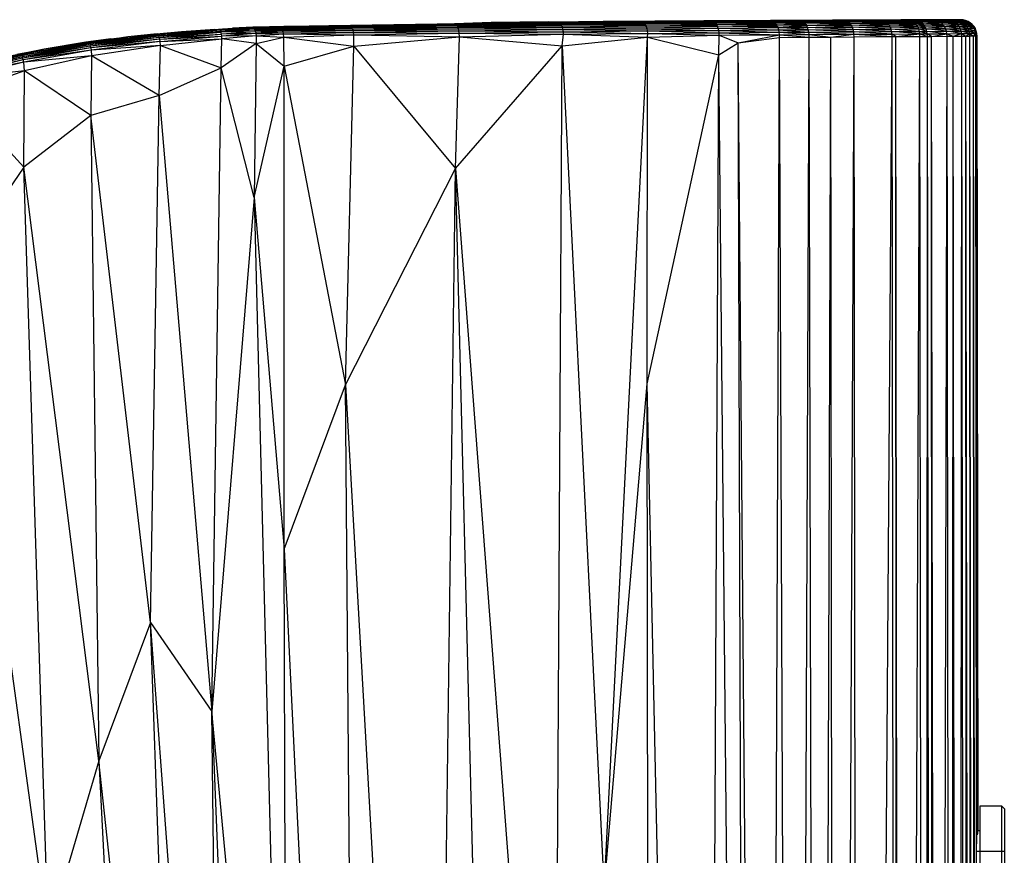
# Model space of a CAD drawing. Header units: millimetres. Extents: x -164 to 39, y -161 to 389.
# Tile 6 of 6: x -81 to 39, y 287 to 389. Entities that reach past the tile are written whole.
import ezdxf

# ---------------------------------------------------------------- set-up
doc = ezdxf.new("R2010")
doc.units = ezdxf.units.MM

msp = doc.modelspace()

# ---------------------------------------------------------------- linework, layer by layer
at = {"color": 7, "linetype": 'Continuous', "lineweight": 25}
for p, q in [((-30.11, 388.5), (-43.3, 388.31)), ((-40.6, 388.24), (-27.76, 388.43)), ((-27.76, 388.5), (-40.56, 388.32)), ((-27.76, 388.43), (-40.56, 388.32)), ((-38.93, 388.37), (-26.57, 388.54)), ((-27.76, 388.5), (-38.93, 388.37)), ((-38.93, 388.37), (-30.11, 388.5)), ((-26.57, 388.54), (-30.11, 388.5)), ((-23.5, 388.73), (-29.17, 388.51)), ((-29.13, 388.51), (-23.56, 388.72)), ((-28.99, 388.51), (-23.67, 388.69)), ((-28.08, 388.53), (-23.67, 388.69)), ((-15.22, 388.65), (-27.76, 388.5)), ((-27.76, 388.43), (-15.14, 388.58)), ((-15.14, 388.58), (-27.76, 388.5)), ((-27.76, 388.5), (-26.57, 388.54)), ((-27.76, 388.43), (-27.76, 388.5)), ((-15.04, 388.46), (-27.76, 388.43)), ((-27.68, 388.31), (-27.76, 388.43)), ((-27.68, 388.31), (-15.04, 388.46)), ((-26.57, 388.54), (-14.81, 388.68)), ((-26.57, 388.54), (-16.76, 388.66)), ((-15.22, 388.65), (-26.57, 388.54)), ((-23.78, 388.62), (-26.52, 388.54)), ((-23.78, 388.62), (-25.29, 388.56)), ((-23.82, 388.58), (-23.78, 388.62)), ((-23.78, 388.62), (-23.67, 388.69)), ((-16.18, 388.67), (-23.78, 388.62)), ((-21.88, 388.6), (-23.78, 388.62)), ((-23.67, 388.69), (-16.06, 388.75)), ((-23.56, 388.72), (-23.67, 388.69)), ((-23.67, 388.69), (-16.18, 388.67)), ((-16.55, 388.78), (-23.56, 388.72)), ((-23.56, 388.72), (-15.94, 388.77)), ((-23.56, 388.72), (-16.06, 388.75)), ((-23.5, 388.73), (-23.56, 388.72)), ((-23.5, 388.73), (-16.55, 388.78)), ((-6.42, 388.77), (-16.76, 388.66)), ((-14.81, 388.68), (-16.76, 388.66)), ((-16.55, 388.78), (-9.91, 388.82)), ((-16.55, 388.78), (-15.94, 388.77)), ((-16.06, 388.75), (-16.18, 388.67)), ((-16.18, 388.67), (-15.24, 388.68)), ((-16.18, 388.67), (-16.18, 388.67)), ((-16.18, 388.67), (-16.02, 388.67)), ((-16.06, 388.75), (-8.83, 388.8)), ((-15.94, 388.77), (-16.06, 388.75)), ((-16.06, 388.75), (-10.51, 388.73)), ((-15.94, 388.77), (-8.7, 388.82)), ((-9.91, 388.82), (-15.94, 388.77)), ((-15.94, 388.77), (-8.83, 388.8)), ((-5.06, 388.75), (-15.22, 388.65)), ((-15.22, 388.65), (-14.81, 388.68)), ((-4.94, 388.68), (-15.22, 388.65)), ((-15.14, 388.58), (-15.22, 388.65)), ((-15.14, 388.58), (-4.94, 388.68)), ((-15.04, 388.46), (-15.14, 388.58)), ((-4.83, 388.56), (-15.14, 388.58)), ((-15.04, 388.46), (-4.83, 388.56)), ((-14.95, 388.29), (-15.04, 388.46)), ((-4.73, 388.4), (-15.04, 388.46)), ((-14.81, 388.68), (-5.04, 388.78)), ((-14.81, 388.68), (-6.42, 388.77)), ((-5.06, 388.75), (-14.81, 388.68)), ((-9.91, 388.82), (-3.61, 388.86)), ((-8.7, 388.82), (-9.91, 388.82)), ((-8.83, 388.8), (-8.92, 388.74)), ((-2.02, 388.84), (-8.83, 388.8)), ((-8.7, 388.82), (-8.83, 388.8)), ((-8.83, 388.8), (-5.23, 388.78)), ((2.35, 388.9), (-8.7, 388.82)), ((-8.7, 388.82), (-1.88, 388.87)), ((-3.61, 388.86), (-8.7, 388.82)), ((-8.7, 388.82), (-2.02, 388.84)), ((-4.15, 388.79), (-6.42, 388.77)), ((-5.04, 388.78), (-6.42, 388.77)), ((3.53, 388.83), (-5.06, 388.75)), ((-5.06, 388.75), (-5.04, 388.78)), ((3.67, 388.76), (-5.06, 388.75)), ((-4.94, 388.68), (-5.06, 388.75)), ((-5.04, 388.78), (3.84, 388.86)), ((3.41, 388.85), (-5.04, 388.78)), ((3.53, 388.83), (-5.04, 388.78)), ((-5.04, 388.78), (-4.15, 388.79)), ((-4.94, 388.68), (3.67, 388.76)), ((-4.83, 388.56), (-4.94, 388.68)), ((3.8, 388.64), (-4.94, 388.68)), ((-4.83, 388.56), (3.8, 388.64)), ((-4.73, 388.4), (-4.83, 388.56)), ((3.91, 388.47), (-4.83, 388.56)), ((-4.73, 388.4), (3.91, 388.47)), ((3.84, 388.86), (-4.15, 388.79)), ((2.35, 388.9), (-3.61, 388.86)), ((-2.02, 388.84), (-2.08, 388.81)), ((4.36, 388.88), (-2.02, 388.84)), ((-1.88, 388.87), (-2.02, 388.84)), ((-2.02, 388.84), (0.25, 388.83)), ((7.96, 388.93), (-1.88, 388.87)), ((-1.88, 388.87), (4.51, 388.9)), ((2.35, 388.9), (-1.88, 388.87)), ((-1.88, 388.87), (4.36, 388.88)), ((7.96, 388.93), (2.35, 388.9)), ((10.84, 388.91), (3.41, 388.85)), ((10.59, 388.91), (3.41, 388.85)), ((10.75, 388.88), (3.41, 388.85)), ((3.84, 388.86), (3.41, 388.85)), ((3.53, 388.83), (3.41, 388.85)), ((10.75, 388.88), (3.53, 388.83)), ((3.67, 388.76), (3.53, 388.83)), ((10.9, 388.81), (3.53, 388.83)), ((3.67, 388.76), (10.9, 388.81)), ((3.8, 388.64), (3.67, 388.76)), ((11.04, 388.69), (3.67, 388.76)), ((3.8, 388.64), (11.04, 388.69)), ((3.91, 388.47), (3.8, 388.64)), ((11.17, 388.53), (3.8, 388.64)), ((3.84, 388.86), (10.84, 388.91)), ((3.91, 388.47), (11.17, 388.53)), ((4.01, 388.27), (3.91, 388.47)), ((11.29, 388.32), (3.91, 388.47)), ((4.36, 388.88), (4.32, 388.86)), ((10.27, 388.91), (4.36, 388.88)), ((4.51, 388.9), (4.36, 388.88)), ((4.36, 388.88), (5.54, 388.87)), ((13.18, 388.96), (4.51, 388.9)), ((4.51, 388.9), (10.44, 388.94)), ((7.96, 388.93), (4.51, 388.9)), ((4.51, 388.9), (10.27, 388.91)), ((13.18, 388.96), (7.96, 388.93)), ((10.27, 388.91), (10.25, 388.91)), ((14.43, 388.94), (10.27, 388.91)), ((10.44, 388.94), (10.27, 388.91)), ((10.27, 388.91), (10.62, 388.91)), ((18, 388.99), (10.44, 388.94)), ((10.44, 388.94), (15.29, 388.97)), ((13.18, 388.96), (10.44, 388.94)), ((10.44, 388.94), (14.96, 388.94)), ((14.14, 388.93), (10.59, 388.91)), ((10.84, 388.91), (10.59, 388.91)), ((10.75, 388.88), (10.59, 388.91)), ((14.3, 388.91), (10.59, 388.91)), ((14.3, 388.91), (10.75, 388.88)), ((10.9, 388.81), (10.75, 388.88)), ((14.47, 388.84), (10.75, 388.88)), ((10.84, 388.91), (16.15, 388.95)), ((14.14, 388.93), (10.84, 388.91)), ((10.9, 388.81), (14.47, 388.84)), ((11.04, 388.69), (10.9, 388.81)), ((14.62, 388.72), (10.9, 388.81)), ((11.04, 388.69), (14.62, 388.72)), ((11.17, 388.53), (11.04, 388.69)), ((14.76, 388.55), (11.04, 388.69)), ((11.17, 388.53), (14.76, 388.55)), ((11.29, 388.32), (11.17, 388.53)), ((14.88, 388.35), (11.17, 388.53)), ((18, 388.99), (13.18, 388.96)), ((19.48, 388.97), (14.14, 388.93)), ((19.66, 388.95), (14.14, 388.93)), ((14.14, 388.93), (16.15, 388.95)), ((14.3, 388.91), (14.14, 388.93)), ((19.66, 388.95), (14.3, 388.91)), ((14.47, 388.84), (14.3, 388.91)), ((19.85, 388.87), (14.3, 388.91)), ((14.47, 388.84), (19.85, 388.87)), ((14.62, 388.72), (14.47, 388.84)), ((20.02, 388.75), (14.47, 388.84)), ((14.62, 388.72), (20.02, 388.75)), ((14.76, 388.55), (14.62, 388.72)), ((20.17, 388.59), (14.62, 388.72)), ((14.76, 388.55), (20.17, 388.59)), ((14.88, 388.35), (14.76, 388.55)), ((20.31, 388.39), (14.76, 388.55)), ((15.29, 388.97), (15.11, 388.94)), ((22.38, 389.01), (15.29, 388.97)), ((19.32, 388.99), (15.29, 388.97)), ((18, 388.99), (15.29, 388.97)), ((15.29, 388.97), (18.24, 388.96)), ((16.15, 388.95), (20.39, 388.98)), ((19.48, 388.97), (16.15, 388.95)), ((22.38, 389.01), (18, 388.99)), ((19.32, 388.99), (19.17, 388.97)), ((22.77, 389.01), (19.32, 388.99)), ((23.52, 389.01), (19.32, 388.99)), ((22.38, 389.01), (19.32, 388.99)), ((19.32, 388.99), (21.26, 388.98)), ((23.96, 389), (19.48, 388.97)), ((19.48, 388.97), (20.39, 388.98)), ((19.66, 388.95), (19.48, 388.97)), ((24.17, 388.97), (19.48, 388.97)), ((24.17, 388.97), (19.66, 388.95)), ((19.85, 388.87), (19.66, 388.95)), ((24.38, 388.9), (19.66, 388.95)), ((19.85, 388.87), (24.38, 388.9)), ((20.02, 388.75), (19.85, 388.87)), ((24.57, 388.78), (19.85, 388.87)), ((20.02, 388.75), (24.57, 388.78)), ((20.17, 388.59), (20.02, 388.75)), ((24.75, 388.62), (20.02, 388.75)), ((20.17, 388.59), (24.75, 388.62)), ((20.31, 388.39), (20.17, 388.59)), ((24.9, 388.42), (20.17, 388.59)), ((20.31, 388.39), (24.9, 388.42)), ((23.96, 389), (20.39, 388.98)), ((20.39, 388.98), (21.66, 388.98)), ((27.19, 389.02), (21.66, 388.98)), ((23.96, 389), (21.66, 388.98)), ((21.66, 388.98), (24.62, 389)), ((23.52, 389.01), (22.38, 389.01)), ((22.77, 389.01), (22.65, 388.99)), ((28.77, 389.04), (22.77, 389.01)), ((26.33, 389.03), (22.77, 389.01)), ((24.96, 389.02), (22.77, 389.01)), ((23.52, 389.01), (22.77, 389.01)), ((22.77, 389.01), (23.7, 389)), ((26.33, 389.03), (23.52, 389.01)), ((27.19, 389.02), (23.96, 389)), ((24.17, 388.97), (23.96, 389)), ((27.42, 388.99), (23.96, 389)), ((27.42, 388.99), (24.17, 388.97)), ((24.38, 388.9), (24.17, 388.97)), ((27.65, 388.92), (24.17, 388.97)), ((24.38, 388.9), (27.65, 388.92)), ((24.57, 388.78), (24.38, 388.9)), ((27.87, 388.8), (24.38, 388.9)), ((24.57, 388.78), (27.87, 388.8)), ((24.75, 388.62), (24.57, 388.78)), ((28.06, 388.64), (24.57, 388.78)), ((27.19, 389.02), (24.62, 389)), ((28.06, 389.02), (24.62, 389)), ((24.62, 389), (26.87, 389.02)), ((24.75, 388.62), (28.06, 388.64)), ((24.9, 388.42), (24.75, 388.62)), ((28.24, 388.44), (24.75, 388.62)), ((24.96, 389.02), (24.86, 389)), ((24.9, 388.42), (28.24, 388.44)), ((25.04, 388.18), (24.9, 388.42)), ((28.39, 388.2), (24.9, 388.42)), ((30.78, 389.05), (24.96, 389.02)), ((28.77, 389.04), (24.96, 389.02)), ((26.78, 389.02), (24.96, 389.02)), ((24.96, 389.02), (25.54, 389.01)), ((28.77, 389.04), (26.33, 389.03)), ((26.78, 389.02), (26.7, 389.02)), ((31.2, 389.05), (26.78, 389.02)), ((30.78, 389.05), (26.78, 389.02)), ((28.19, 389.03), (26.78, 389.02)), ((26.78, 389.02), (27.09, 389.02)), ((30.29, 389.04), (26.87, 389.02)), ((26.87, 389.02), (28.26, 389.03)), ((28.06, 389.02), (26.87, 389.02)), ((27.42, 388.99), (27.19, 389.02)), ((28.3, 389), (27.19, 389.02)), ((28.06, 389.02), (27.19, 389.02)), ((28.3, 389), (27.42, 388.99)), ((27.65, 388.92), (27.42, 388.99)), ((28.53, 388.93), (27.42, 388.99)), ((27.65, 388.92), (28.53, 388.93)), ((27.87, 388.8), (27.65, 388.92)), ((28.76, 388.81), (27.65, 388.92)), ((27.87, 388.8), (28.76, 388.81)), ((28.06, 388.64), (27.87, 388.8)), ((28.96, 388.64), (27.87, 388.8)), ((30.29, 389.04), (28.06, 389.02)), ((28.3, 389), (28.06, 389.02)), ((30.55, 389.01), (28.06, 389.02)), ((28.24, 388.44), (28.06, 388.64)), ((29.14, 388.44), (28.06, 388.64)), ((28.06, 388.64), (28.96, 388.64)), ((28.19, 389.03), (28.14, 389.03)), ((32.45, 389.05), (28.19, 389.03)), ((31.2, 389.05), (28.19, 389.03)), ((28.51, 389.03), (28.19, 389.03)), ((28.19, 389.03), (28.2, 389.03)), ((28.39, 388.2), (28.24, 388.44)), ((29.29, 388.2), (28.24, 388.44)), ((28.24, 388.44), (29.14, 388.44)), ((31.95, 389.05), (28.26, 389.03)), ((30.29, 389.04), (28.26, 389.03)), ((28.26, 389.03), (29.04, 389.03)), ((30.55, 389.01), (28.3, 389)), ((28.53, 388.93), (28.3, 389)), ((30.81, 388.94), (28.3, 389)), ((28.51, 389.03), (28.46, 389.03)), ((33.25, 389.06), (28.51, 389.03)), ((32.45, 389.05), (28.51, 389.03)), ((29.14, 389.03), (28.51, 389.03)), ((28.51, 389.03), (28.56, 389.03)), ((28.53, 388.93), (30.81, 388.94)), ((28.76, 388.81), (28.53, 388.93)), ((31.06, 388.82), (28.53, 388.93)), ((28.76, 388.81), (31.06, 388.82)), ((28.96, 388.64), (28.76, 388.81)), ((31.28, 388.66), (28.76, 388.81)), ((28.77, 389.04), (30.78, 389.05)), ((28.96, 388.64), (31.28, 388.66)), ((29.14, 388.44), (28.96, 388.64)), ((31.48, 388.45), (28.96, 388.64)), ((31.95, 389.05), (29.04, 389.03)), ((32.82, 389.05), (29.04, 389.03)), ((29.04, 389.03), (29.17, 389.03)), ((29.14, 389.03), (29.11, 389.03)), ((33.59, 389.06), (29.14, 389.03)), ((33.25, 389.06), (29.14, 389.03)), ((29.47, 389.04), (29.14, 389.03)), ((29.14, 389.03), (29.14, 389.03)), ((29.14, 388.44), (31.48, 388.45)), ((29.29, 388.2), (29.14, 388.44)), ((31.65, 388.22), (29.14, 388.44)), ((33.45, 389.06), (29.17, 389.03)), ((32.82, 389.05), (29.17, 389.03)), ((29.17, 389.03), (29.46, 389.03)), ((33.45, 389.06), (29.46, 389.03)), ((33.57, 389.06), (29.46, 389.03)), ((29.46, 389.03), (29.47, 389.04)), ((29.47, 389.04), (29.46, 389.03)), ((29.47, 389.04), (29.46, 389.03)), ((33.57, 389.06), (29.47, 389.04)), ((33.59, 389.06), (29.47, 389.04)), ((31.95, 389.05), (30.29, 389.04)), ((30.55, 389.01), (30.29, 389.04)), ((32.24, 389.02), (30.29, 389.04)), ((32.24, 389.02), (30.55, 389.01)), ((30.81, 388.94), (30.55, 389.01)), ((32.52, 388.95), (30.55, 389.01)), ((30.78, 389.05), (31.2, 389.05)), ((30.81, 388.94), (32.52, 388.95)), ((31.06, 388.82), (30.81, 388.94)), ((32.78, 388.83), (30.81, 388.94)), ((31.06, 388.82), (32.78, 388.83)), ((31.28, 388.66), (31.06, 388.82)), ((33.03, 388.67), (31.06, 388.82)), ((31.2, 389.05), (32.45, 389.05)), ((31.28, 388.66), (33.03, 388.67)), ((31.48, 388.45), (31.28, 388.66)), ((33.25, 388.46), (31.28, 388.66)), ((31.48, 388.45), (33.25, 388.46)), ((31.65, 388.22), (31.48, 388.45)), ((33.43, 388.23), (31.48, 388.45)), ((32.24, 389.02), (31.95, 389.05)), ((33.12, 389.03), (31.95, 389.05)), ((32.82, 389.05), (31.95, 389.05)), ((33.12, 389.03), (32.24, 389.02)), ((32.52, 388.95), (32.24, 389.02)), ((33.42, 388.96), (32.24, 389.02)), ((32.45, 389.05), (33.25, 389.06)), ((32.52, 388.95), (33.42, 388.96)), ((32.78, 388.83), (32.52, 388.95)), ((33.7, 388.84), (32.52, 388.95)), ((32.78, 388.83), (33.7, 388.84)), ((33.03, 388.67), (32.78, 388.83)), ((33.96, 388.67), (32.78, 388.83)), ((33.45, 389.06), (32.82, 389.05)), ((33.12, 389.03), (32.82, 389.05)), ((33.77, 389.03), (32.82, 389.05)), ((33.25, 388.46), (33.03, 388.67)), ((34.19, 388.47), (33.03, 388.67)), ((33.03, 388.67), (33.96, 388.67)), ((33.42, 388.96), (33.12, 389.03)), ((34.08, 388.96), (33.12, 389.03)), ((33.12, 389.03), (33.77, 389.03)), ((33.25, 389.06), (33.59, 389.06)), ((33.25, 388.46), (34.19, 388.47)), ((33.43, 388.23), (33.25, 388.46)), ((34.38, 388.23), (33.25, 388.46)), ((33.7, 388.84), (33.42, 388.96)), ((34.37, 388.84), (33.42, 388.96)), ((34.08, 388.96), (33.42, 388.96)), ((33.77, 389.03), (33.45, 389.06)), ((33.89, 389.03), (33.45, 389.06)), ((33.57, 389.06), (33.45, 389.06)), ((33.89, 389.03), (33.57, 389.06)), ((33.91, 389.03), (33.57, 389.06)), ((33.59, 389.06), (33.57, 389.06)), ((33.91, 389.03), (33.59, 389.06)), ((33.96, 388.67), (33.7, 388.84)), ((34.64, 388.68), (33.7, 388.84)), ((34.37, 388.84), (33.7, 388.84)), ((34.08, 388.96), (33.77, 389.03)), ((34.2, 388.96), (33.77, 389.03)), ((33.77, 389.03), (33.89, 389.03)), ((34.2, 388.96), (33.89, 389.03)), ((34.22, 388.96), (33.89, 389.03)), ((33.89, 389.03), (33.91, 389.03)), ((34.22, 388.96), (33.91, 389.03)), ((34.64, 388.68), (33.96, 388.67)), ((34.19, 388.47), (33.96, 388.67)), ((34.88, 388.47), (33.96, 388.67)), ((34.37, 388.84), (34.08, 388.96)), ((34.49, 388.84), (34.08, 388.96)), ((34.2, 388.96), (34.08, 388.96)), ((34.38, 388.23), (34.19, 388.47)), ((35.08, 388.24), (34.19, 388.47)), ((34.88, 388.47), (34.19, 388.47)), ((34.49, 388.84), (34.2, 388.96)), ((34.52, 388.84), (34.2, 388.96)), ((34.22, 388.96), (34.2, 388.96)), ((34.52, 388.84), (34.22, 388.96)), ((34.64, 388.68), (34.37, 388.84)), ((34.76, 388.68), (34.37, 388.84)), ((34.49, 388.84), (34.37, 388.84)), ((34.76, 388.68), (34.49, 388.84)), ((34.79, 388.68), (34.49, 388.84)), ((34.52, 388.84), (34.49, 388.84)), ((34.79, 388.68), (34.52, 388.84)), ((34.88, 388.47), (34.64, 388.68)), ((35.01, 388.48), (34.64, 388.68)), ((34.76, 388.68), (34.64, 388.68)), ((35.01, 388.48), (34.76, 388.68)), ((35.03, 388.48), (34.76, 388.68)), ((34.79, 388.68), (34.76, 388.68)), ((35.03, 388.48), (34.79, 388.68)), ((35.01, 388.48), (34.88, 388.47)), ((35.08, 388.24), (34.88, 388.47)), ((35.21, 388.24), (34.88, 388.47)), ((35.21, 388.24), (35.01, 388.48)), ((35.24, 388.24), (35.01, 388.48)), ((35.03, 388.48), (35.01, 388.48)), ((35.24, 388.24), (35.03, 388.48)), ((-63.21, 387.37), (-71.66, 386.38)), ((-61.24, 387.6), (-67.77, 386.98)), ((-63.21, 387.37), (-67.77, 386.98)), ((-64.23, 387.35), (-67.77, 386.98)), ((-64.23, 387.35), (-61.24, 387.6)), ((-64.01, 387.04), (-56.5, 387.68)), ((-64.01, 387.04), (-56.45, 387.52)), ((-63.96, 386.88), (-56.45, 387.52)), ((-63.96, 386.88), (-56.4, 387.31)), ((-63.95, 387.19), (-56.49, 387.81)), ((-63.95, 387.19), (-56.5, 387.68)), ((-63.95, 387.19), (-63.21, 387.37)), ((-63.9, 386.67), (-56.4, 387.31)), ((-63.21, 387.37), (-56.24, 387.91)), ((-63.21, 387.37), (-56.49, 387.81)), ((-63.21, 387.37), (-61.24, 387.6)), ((-61.24, 387.6), (-55.04, 388.02)), ((-61.24, 387.6), (-56.24, 387.91)), ((-57.18, 387.88), (-61.24, 387.6)), ((-57.18, 387.88), (-55.04, 388.02)), ((-52.39, 387.94), (-56.5, 387.68)), ((-56.5, 387.68), (-56.49, 387.81)), ((-52.32, 387.78), (-56.5, 387.68)), ((-56.45, 387.52), (-56.5, 387.68)), ((-52.48, 388.05), (-56.49, 387.81)), ((-52.39, 387.94), (-56.49, 387.81)), ((-56.49, 387.81), (-56.24, 387.91)), ((-52.32, 387.78), (-56.45, 387.52)), ((-52.26, 387.59), (-56.45, 387.52)), ((-56.4, 387.31), (-56.45, 387.52)), ((-52.26, 387.59), (-56.4, 387.31)), ((-52.22, 387.36), (-56.4, 387.31)), ((-56.36, 387.07), (-56.4, 387.31)), ((-52.22, 387.36), (-56.36, 387.07)), ((-52.71, 388.11), (-56.24, 387.91)), ((-52.48, 388.05), (-56.24, 387.91)), ((-56.24, 387.91), (-55.04, 388.02)), ((-55.04, 388.02), (-52.03, 388.15)), ((-52.57, 388.14), (-55.04, 388.02)), ((-55.04, 388.02), (-52.71, 388.11)), ((-52.71, 388.11), (-49.58, 388.17)), ((-52.71, 388.11), (-52.03, 388.15)), ((-52.71, 388.11), (-52.48, 388.05)), ((-50.52, 388.19), (-52.57, 388.14)), ((-52.03, 388.15), (-52.57, 388.14)), ((-52.48, 388.05), (-49.58, 388.17)), ((-52.48, 388.05), (-49.15, 388.08)), ((-52.48, 388.05), (-52.39, 387.94)), ((-52.39, 387.94), (-49.15, 388.08)), ((-52.39, 387.94), (-49.04, 387.95)), ((-52.39, 387.94), (-52.32, 387.78)), ((-52.32, 387.78), (-49.04, 387.95)), ((-52.32, 387.78), (-52.26, 387.59)), ((-52.32, 387.78), (-48.96, 387.78)), ((-52.26, 387.59), (-48.96, 387.78)), ((-52.26, 387.59), (-52.22, 387.36)), ((-52.26, 387.59), (-48.89, 387.57)), ((-52.22, 387.36), (-48.89, 387.57)), ((-52.22, 387.36), (-52.18, 387.08)), ((-52.22, 387.36), (-48.83, 387.32)), ((-52.18, 387.08), (-48.83, 387.32)), ((-52.03, 388.15), (-48.79, 388.22)), ((-52.03, 388.15), (-49.58, 388.17)), ((-43.3, 388.31), (-50.52, 388.19)), ((-50.52, 388.19), (-48.79, 388.22)), ((-49.58, 388.17), (-40.56, 388.32)), ((-49.58, 388.17), (-40.6, 388.24)), ((-49.58, 388.17), (-48.79, 388.22)), ((-49.15, 388.08), (-49.58, 388.17)), ((-49.15, 388.08), (-40.6, 388.24)), ((-49.15, 388.08), (-40.5, 388.12)), ((-49.04, 387.95), (-49.15, 388.08)), ((-49.04, 387.95), (-40.5, 388.12)), ((-48.96, 387.78), (-49.04, 387.95)), ((-49.04, 387.95), (-40.42, 387.95)), ((-48.96, 387.78), (-40.42, 387.95)), ((-48.89, 387.57), (-48.96, 387.78)), ((-48.96, 387.78), (-40.35, 387.75)), ((-48.89, 387.57), (-40.35, 387.75)), ((-48.83, 387.32), (-48.89, 387.57)), ((-48.89, 387.57), (-40.29, 387.51)), ((-48.83, 387.32), (-40.29, 387.51)), ((-48.79, 386.95), (-48.83, 387.32)), ((-48.83, 387.32), (-40.25, 387.22)), ((-48.79, 388.22), (-38.93, 388.37)), ((-40.56, 388.32), (-48.79, 388.22)), ((-48.79, 388.22), (-43.3, 388.31)), ((-48.79, 386.95), (-40.25, 387.22)), ((-38.93, 388.37), (-43.3, 388.31)), ((-40.6, 388.24), (-40.56, 388.32)), ((-40.6, 388.24), (-27.68, 388.31)), ((-40.5, 388.12), (-40.6, 388.24)), ((-40.56, 388.32), (-38.93, 388.37)), ((-40.5, 388.12), (-27.68, 388.31)), ((-40.5, 388.12), (-27.6, 388.14)), ((-40.42, 387.95), (-40.5, 388.12)), ((-40.42, 387.95), (-27.6, 388.14)), ((-40.35, 387.75), (-40.42, 387.95)), ((-40.42, 387.95), (-27.53, 387.94)), ((-40.35, 387.75), (-27.53, 387.94)), ((-40.29, 387.51), (-40.35, 387.75)), ((-40.35, 387.75), (-27.47, 387.7)), ((-40.29, 387.51), (-27.47, 387.7)), ((-40.25, 387.22), (-40.29, 387.51)), ((-40.29, 387.51), (-27.43, 387.43)), ((-40.26, 385.82), (-40.25, 387.22)), ((-40.25, 387.22), (-27.43, 387.43)), ((-40.25, 387.22), (-27.42, 386.97)), ((-27.6, 388.14), (-27.68, 388.31)), ((-27.68, 388.31), (-14.95, 388.29)), ((-27.6, 388.14), (-14.95, 388.29)), ((-27.53, 387.94), (-27.6, 388.14)), ((-27.6, 388.14), (-14.87, 388.09)), ((-27.53, 387.94), (-14.87, 388.09)), ((-27.47, 387.7), (-27.53, 387.94)), ((-27.53, 387.94), (-14.81, 387.85)), ((-27.47, 387.7), (-14.81, 387.85)), ((-27.43, 387.43), (-27.47, 387.7)), ((-27.47, 387.7), (-14.76, 387.58)), ((-27.43, 387.43), (-14.76, 387.58)), ((-27.42, 386.97), (-27.43, 387.43)), ((-27.43, 387.43), (-14.73, 387.28)), ((-27.42, 386.97), (-14.73, 387.28)), ((-14.95, 388.29), (-4.73, 388.4)), ((-14.87, 388.09), (-14.95, 388.29)), ((-14.95, 388.29), (-4.64, 388.19)), ((-14.92, 385.86), (-14.73, 387.28)), ((-14.87, 388.09), (-4.64, 388.19)), ((-14.81, 387.85), (-14.87, 388.09)), ((-14.87, 388.09), (-4.57, 387.95)), ((-14.81, 387.85), (-4.57, 387.95)), ((-14.76, 387.58), (-14.81, 387.85)), ((-14.81, 387.85), (-4.51, 387.69)), ((-14.76, 387.58), (-4.51, 387.69)), ((-14.73, 387.28), (-14.76, 387.58)), ((-14.76, 387.58), (-4.47, 387.39)), ((-14.73, 387.28), (-4.47, 387.39)), ((-14.73, 387.28), (-4.5, 386.93)), ((-4.64, 388.19), (-4.73, 388.4)), ((4.01, 388.27), (-4.73, 388.4)), ((-4.64, 388.19), (4.01, 388.27)), ((-4.57, 387.95), (-4.64, 388.19)), ((-4.64, 388.19), (4.1, 388.03)), ((-4.57, 387.95), (4.1, 388.03)), ((-4.51, 387.69), (-4.57, 387.95)), ((-4.57, 387.95), (4.16, 387.76)), ((-4.51, 387.69), (4.16, 387.76)), ((-4.47, 387.39), (-4.51, 387.69)), ((-4.51, 387.69), (4.21, 387.47)), ((-4.5, 386.93), (-4.47, 387.39)), ((-4.47, 387.39), (4.21, 387.47)), ((-4.47, 387.39), (4.22, 387.16)), ((4.01, 388.27), (11.29, 388.32)), ((4.1, 388.03), (4.01, 388.27)), ((11.38, 388.09), (4.01, 388.27)), ((4.1, 388.03), (11.38, 388.09)), ((4.16, 387.76), (4.1, 388.03)), ((4.1, 388.03), (11.46, 387.82)), ((4.16, 387.76), (11.46, 387.82)), ((4.21, 387.47), (4.16, 387.76)), ((4.16, 387.76), (11.51, 387.53)), ((4.21, 387.47), (11.51, 387.53)), ((4.22, 387.16), (4.21, 387.47)), ((4.21, 387.47), (11.54, 387.22)), ((4.22, 387.16), (11.54, 387.22)), ((6.51, 386.23), (11.54, 387.22)), ((11.29, 388.32), (14.88, 388.35)), ((11.38, 388.09), (11.29, 388.32)), ((14.98, 388.11), (11.29, 388.32)), ((11.38, 388.09), (14.98, 388.11)), ((11.46, 387.82), (11.38, 388.09)), ((15.06, 387.84), (11.38, 388.09)), ((11.46, 387.82), (15.06, 387.84)), ((11.51, 387.53), (11.46, 387.82)), ((11.46, 387.82), (15.12, 387.55)), ((11.51, 387.53), (15.12, 387.55)), ((11.54, 387.22), (11.51, 387.53)), ((11.51, 387.53), (15.15, 387.25)), ((11.54, 387.22), (15.15, 387.25)), ((11.54, 386.9), (11.54, 387.22)), ((11.54, 387.22), (15.16, 386.93)), ((14.88, 388.35), (20.31, 388.39)), ((14.98, 388.11), (14.88, 388.35)), ((20.43, 388.15), (14.88, 388.35)), ((14.98, 388.11), (20.43, 388.15)), ((15.06, 387.84), (14.98, 388.11)), ((20.52, 387.88), (14.98, 388.11)), ((15.06, 387.84), (20.52, 387.88)), ((15.12, 387.55), (15.06, 387.84)), ((20.59, 387.59), (15.06, 387.84)), ((15.12, 387.55), (20.59, 387.59)), ((15.15, 387.25), (15.12, 387.55)), ((15.12, 387.55), (20.62, 387.28)), ((15.15, 387.25), (20.62, 387.28)), ((15.16, 386.93), (15.15, 387.25)), ((15.15, 387.25), (17.79, 386.95)), ((17.79, 386.95), (20.62, 387.28)), ((20.43, 388.15), (20.31, 388.39)), ((25.04, 388.18), (20.31, 388.39)), ((20.43, 388.15), (25.04, 388.18)), ((20.52, 387.88), (20.43, 388.15)), ((25.14, 387.91), (20.43, 388.15)), ((20.52, 387.88), (25.14, 387.91)), ((20.59, 387.59), (20.52, 387.88)), ((25.21, 387.62), (20.52, 387.88)), ((20.59, 387.59), (25.21, 387.62)), ((20.62, 387.28), (20.59, 387.59)), ((25.26, 387.31), (20.59, 387.59)), ((20.62, 387.28), (25.26, 387.31)), ((20.63, 386.97), (20.62, 387.28)), ((20.62, 387.28), (25.27, 387)), ((25.04, 388.18), (28.39, 388.2)), ((25.14, 387.91), (25.04, 388.18)), ((28.5, 387.93), (25.04, 388.18)), ((25.14, 387.91), (28.5, 387.93)), ((25.21, 387.62), (25.14, 387.91)), ((28.59, 387.64), (25.14, 387.91)), ((25.21, 387.62), (28.59, 387.64)), ((25.26, 387.31), (25.21, 387.62)), ((28.63, 387.33), (25.21, 387.62)), ((25.26, 387.31), (28.63, 387.33)), ((25.27, 387), (25.26, 387.31)), ((25.72, 387), (25.26, 387.31)), ((25.72, 387), (28.63, 387.33)), ((28.5, 387.93), (28.39, 388.2)), ((29.42, 387.93), (28.39, 388.2)), ((28.39, 388.2), (29.29, 388.2)), ((28.59, 387.64), (28.5, 387.93)), ((29.5, 387.64), (28.5, 387.93)), ((28.5, 387.93), (29.42, 387.93)), ((28.63, 387.33), (28.59, 387.64)), ((29.55, 387.34), (28.59, 387.64)), ((28.59, 387.64), (29.5, 387.64)), ((28.63, 387.33), (29.55, 387.34)), ((28.65, 387.02), (28.63, 387.33)), ((28.63, 387.33), (29.57, 387.02)), ((29.29, 388.2), (31.65, 388.22)), ((29.42, 387.93), (29.29, 388.2)), ((31.78, 387.95), (29.29, 388.2)), ((29.42, 387.93), (31.78, 387.95)), ((29.5, 387.64), (29.42, 387.93)), ((31.88, 387.66), (29.42, 387.93)), ((29.5, 387.64), (31.88, 387.66)), ((29.55, 387.34), (29.5, 387.64)), ((31.94, 387.35), (29.5, 387.64)), ((29.55, 387.34), (31.94, 387.35)), ((29.57, 387.02), (29.55, 387.34)), ((30.08, 387.03), (29.55, 387.34)), ((30.08, 387.03), (31.94, 387.35)), ((31.65, 388.22), (33.43, 388.23)), ((31.78, 387.95), (31.65, 388.22)), ((33.58, 387.96), (31.65, 388.22)), ((31.78, 387.95), (33.58, 387.96)), ((31.88, 387.66), (31.78, 387.95)), ((33.68, 387.67), (31.78, 387.95)), ((31.88, 387.66), (33.68, 387.67)), ((31.94, 387.35), (31.88, 387.66)), ((33.75, 387.36), (31.88, 387.66)), ((31.94, 387.35), (33.75, 387.36)), ((31.95, 387.04), (31.94, 387.35)), ((31.94, 387.35), (32.68, 387.04)), ((32.68, 387.04), (33.75, 387.36)), ((33.58, 387.96), (33.43, 388.23)), ((34.54, 387.96), (33.43, 388.23)), ((33.43, 388.23), (34.38, 388.23)), ((33.68, 387.67), (33.58, 387.96)), ((34.65, 387.67), (33.58, 387.96)), ((33.58, 387.96), (34.54, 387.96)), ((33.75, 387.36), (33.68, 387.67)), ((34.72, 387.37), (33.68, 387.67)), ((33.68, 387.67), (34.65, 387.67)), ((33.75, 387.36), (34.72, 387.37)), ((33.76, 387.05), (33.75, 387.36)), ((33.75, 387.36), (34.26, 387.05)), ((34.26, 387.05), (34.72, 387.37)), ((35.08, 388.24), (34.38, 388.23)), ((34.54, 387.96), (34.38, 388.23)), ((35.24, 387.97), (34.38, 388.23)), ((35.24, 387.97), (34.54, 387.96)), ((34.65, 387.67), (34.54, 387.96)), ((35.36, 387.68), (34.54, 387.96)), ((35.36, 387.68), (34.65, 387.67)), ((34.72, 387.37), (34.65, 387.67)), ((35.43, 387.37), (34.65, 387.67)), ((34.73, 387.05), (34.72, 387.37)), ((34.72, 387.37), (35.17, 387.06)), ((35.43, 387.37), (34.72, 387.37)), ((35.24, 387.97), (35.08, 388.24)), ((35.37, 387.97), (35.08, 388.24)), ((35.21, 388.24), (35.08, 388.24)), ((35.17, 387.06), (35.43, 387.37)), ((35.37, 387.97), (35.21, 388.24)), ((35.4, 387.97), (35.21, 388.24)), ((35.24, 388.24), (35.21, 388.24)), ((35.4, 387.97), (35.24, 388.24)), ((35.36, 387.68), (35.24, 387.97)), ((35.49, 387.68), (35.24, 387.97)), ((35.37, 387.97), (35.24, 387.97)), ((35.43, 387.37), (35.36, 387.68)), ((35.56, 387.37), (35.36, 387.68)), ((35.49, 387.68), (35.36, 387.68)), ((35.49, 387.68), (35.37, 387.97)), ((35.52, 387.68), (35.37, 387.97)), ((35.4, 387.97), (35.37, 387.97)), ((35.52, 387.68), (35.4, 387.97)), ((35.45, 387.06), (35.43, 387.37)), ((35.58, 387.06), (35.43, 387.37)), ((35.43, 387.37), (35.56, 387.37)), ((35.56, 387.37), (35.49, 387.68)), ((35.59, 387.37), (35.49, 387.68)), ((35.52, 387.68), (35.49, 387.68)), ((35.59, 387.37), (35.52, 387.68)), ((35.58, 387.06), (35.56, 387.37)), ((35.61, 387.06), (35.56, 387.37)), ((35.56, 387.37), (35.59, 387.37)), ((35.61, 387.06), (35.59, 387.37)), ((35.61, 387.06), (35.59, 387.37)), ((-72.31, 386.15), (-80.47, 384.72)), ((-71.66, 386.38), (-79.56, 385.05)), ((-72.31, 386.15), (-79.56, 385.05)), ((-71.66, 386.38), (-77.99, 385.45)), ((-72.88, 386.32), (-77.99, 385.45)), ((-76, 385.81), (-72.88, 386.32)), ((-72.88, 386.32), (-67.77, 386.98)), ((-69.84, 386.73), (-72.88, 386.32)), ((-71.66, 386.38), (-72.88, 386.32)), ((-64.01, 387.04), (-72.42, 385.99)), ((-63.96, 386.88), (-72.42, 385.99)), ((-72.31, 386.15), (-72.42, 385.99)), ((-63.96, 386.88), (-72.37, 385.82)), ((-63.9, 386.67), (-72.37, 385.82)), ((-63.95, 387.19), (-72.31, 386.15)), ((-64.01, 387.04), (-72.31, 386.15)), ((-71.66, 386.38), (-72.31, 386.15)), ((-63.9, 386.67), (-72.3, 385.62)), ((-63.84, 386.42), (-72.3, 385.62)), ((-63.84, 386.42), (-72.23, 385.36)), ((-63.95, 387.19), (-71.66, 386.38)), ((-67.77, 386.98), (-71.66, 386.38)), ((-69.84, 386.73), (-67.77, 386.98)), ((-64.01, 387.04), (-63.95, 387.19)), ((-63.96, 386.88), (-64.01, 387.04)), ((-63.9, 386.67), (-63.96, 386.88)), ((-63.9, 386.67), (-56.36, 387.07)), ((-63.84, 386.42), (-63.9, 386.67)), ((-63.84, 386.42), (-56.36, 387.07)), ((-63.84, 386.42), (-56.33, 386.71)), ((-63.81, 385.9), (-63.84, 386.42)), ((-63.81, 385.9), (-56.33, 386.71)), ((-56.42, 383.2), (-56.33, 386.71)), ((-52.17, 386.15), (-56.42, 383.2)), ((-52.18, 387.08), (-56.36, 387.07)), ((-56.33, 386.71), (-56.36, 387.07)), ((-52.18, 387.08), (-56.33, 386.71)), ((-52.17, 386.15), (-56.33, 386.71)), ((-52.17, 386.15), (-52.4, 367.4)), ((-52.18, 387.08), (-52.17, 386.15)), ((-52.18, 387.08), (-48.79, 386.95)), ((-52.17, 386.15), (-48.79, 386.95)), ((-52.17, 386.15), (-48.77, 383.4)), ((-48.77, 383.4), (-48.79, 386.95)), ((-48.79, 386.95), (-40.26, 385.82)), ((-40.26, 385.82), (-27.42, 386.97)), ((-27.9, 370.96), (-27.42, 386.97)), ((-27.42, 386.97), (-14.92, 385.86)), ((-14.92, 385.86), (-4.5, 386.93)), ((-9.81, 283), (-4.5, 386.93)), ((-4.54, 344.74), (-4.5, 386.93)), ((-4.5, 386.93), (4.22, 387.16)), ((-4.5, 386.93), (4.18, 384.78)), ((4.18, 384.78), (4.22, 387.16)), ((4.18, 384.78), (6.51, 386.23)), ((4.22, 387.16), (6.51, 386.23)), ((6.51, 386.23), (11.54, 386.9)), ((7.68, 27.83), (6.51, 386.23)), ((10.06, -21.74), (6.51, 386.23)), ((10.06, -21.74), (11.54, 386.9)), ((11.54, 386.9), (15.16, 386.93)), ((13.36, -65.65), (11.54, 386.9)), ((13.36, -65.65), (15.16, 386.93)), ((15.16, 386.93), (17.79, 386.95)), ((16.34, -81.67), (15.16, 386.93)), ((16.34, -81.67), (17.79, 386.95)), ((17.79, 386.95), (20.63, 386.97)), ((18.53, -133.12), (17.79, 386.95)), ((18.53, -133.12), (20.63, 386.97)), ((20.63, 386.97), (25.27, 387)), ((21.41, -145.8), (20.63, 386.97)), ((21.41, -145.8), (25.27, 387)), ((25.93, -153.52), (25.27, 387)), ((25.27, 387), (25.72, 387)), ((25.72, 387), (28.65, 387.02)), ((25.93, -153.52), (25.72, 387)), ((26.42, -154.28), (25.72, 387)), ((26.42, -154.28), (28.65, 387.02)), ((29.33, -157.68), (28.65, 387.02)), ((28.65, 387.02), (29.57, 387.02)), ((29.33, -157.68), (29.57, 387.02)), ((29.57, 387.02), (30.08, 387.03)), ((30.24, -157.93), (29.57, 387.02)), ((30.08, 387.03), (31.95, 387.04)), ((30.24, -157.93), (30.08, 387.03)), ((30.76, -158.11), (30.08, 387.03)), ((30.76, -158.11), (31.95, 387.04)), ((32.62, -158.27), (31.95, 387.04)), ((31.95, 387.04), (32.68, 387.04)), ((32.62, -158.27), (32.68, 387.04)), ((32.68, 387.04), (33.76, 387.05)), ((33.35, -158.28), (32.68, 387.04)), ((33.35, -158.28), (33.76, 387.05)), ((34.43, -158.29), (33.76, 387.05)), ((33.76, 387.05), (34.26, 387.05)), ((34.43, -158.29), (34.26, 387.05)), ((34.93, -158.3), (34.26, 387.05)), ((34.26, 387.05), (34.73, 387.05)), ((35.17, 387.06), (34.73, 387.05)), ((34.93, -158.3), (34.73, 387.05)), ((35.39, -158.31), (34.73, 387.05)), ((35.39, -158.31), (35.17, 387.06)), ((35.83, -158.32), (35.17, 387.06)), ((35.45, 387.06), (35.17, 387.06)), ((35.83, -158.32), (35.45, 387.06)), ((35.57, 288.75), (35.45, 387.06)), ((35.58, 387.06), (35.45, 387.06)), ((35.7, 289.97), (35.58, 387.06)), ((35.61, 387.06), (35.58, 387.06)), ((35.67, 289.85), (35.58, 387.06)), ((35.72, 290.13), (35.61, 387.06)), ((35.73, 290.31), (35.61, 387.06)), ((35.61, 387.06), (35.61, 387.06)), ((35.72, 290.1), (35.61, 387.06)), ((35.73, 290.31), (35.61, 387.06)), ((-79.56, 385.05), (-87.75, 383.22)), ((-77.99, 385.45), (-84.04, 384.23)), ((-79.56, 385.05), (-84.04, 384.23)), ((-81.28, 384.85), (-77.99, 385.45)), ((-72.42, 385.99), (-80.63, 384.54)), ((-72.37, 385.82), (-80.63, 384.54)), ((-72.37, 385.82), (-80.59, 384.36)), ((-72.3, 385.62), (-80.59, 384.36)), ((-72.3, 385.62), (-80.51, 384.16)), ((-72.23, 385.36), (-80.51, 384.16)), ((-72.42, 385.99), (-80.47, 384.72)), ((-80.47, 384.72), (-79.56, 385.05)), ((-72.23, 385.36), (-80.44, 383.88)), ((-79.56, 385.05), (-77.99, 385.45)), ((-76, 385.81), (-77.99, 385.45)), ((-72.42, 385.99), (-72.37, 385.82)), ((-72.37, 385.82), (-72.3, 385.62)), ((-72.3, 385.62), (-72.23, 385.36)), ((-63.81, 385.9), (-72.23, 385.36)), ((-72.23, 385.36), (-72.19, 384.64)), ((-63.81, 385.9), (-72.19, 384.64)), ((-63.97, 379.84), (-63.81, 385.9)), ((-63.81, 385.9), (-56.42, 383.2)), ((-48.77, 383.4), (-40.26, 385.82)), ((-41.27, 344.61), (-40.26, 385.82)), ((-40.26, 385.82), (-27.9, 370.96)), ((-27.9, 370.96), (-14.92, 385.86)), ((-15.87, 213.33), (-14.92, 385.86)), ((-14.92, 385.86), (-9.81, 283)), ((-80.63, 384.54), (-88.78, 382.62)), ((-80.59, 384.36), (-88.78, 382.62)), ((-80.59, 384.36), (-88.75, 382.43)), ((-80.51, 384.16), (-88.75, 382.43)), ((-80.51, 384.16), (-88.67, 382.23)), ((-80.44, 383.88), (-88.67, 382.23)), ((-80.44, 383.88), (-88.58, 381.9)), ((-80.47, 384.72), (-88.57, 382.84)), ((-80.63, 384.54), (-88.57, 382.84)), ((-80.47, 384.72), (-87.75, 383.22)), ((-80.63, 384.54), (-80.47, 384.72)), ((-80.59, 384.36), (-80.63, 384.54)), ((-80.51, 384.16), (-80.59, 384.36)), ((-80.44, 383.88), (-80.51, 384.16)), ((-72.19, 384.64), (-80.44, 383.88)), ((-80.38, 382.83), (-80.44, 383.88)), ((-72.19, 384.64), (-80.38, 382.83)), ((-72.19, 384.64), (-72.31, 377.41)), ((-63.97, 379.84), (-72.19, 384.64)), ((-4.54, 344.74), (4.18, 384.78)), ((2.4, 23.7), (4.18, 384.78)), ((7.68, 27.83), (4.18, 384.78)), ((-80.38, 382.83), (-88.58, 381.9)), ((-80.38, 382.83), (-88.53, 379.95)), ((-80.45, 371.11), (-80.38, 382.83)), ((-72.31, 377.41), (-80.38, 382.83)), ((-63.97, 379.84), (-56.42, 383.2)), ((-57.55, 304.85), (-56.42, 383.2)), ((-52.4, 367.4), (-56.42, 383.2)), ((-52.4, 367.4), (-48.77, 383.4)), ((-48.77, 324.59), (-48.77, 383.4)), ((-48.77, 383.4), (-41.27, 344.61)), ((-80.45, 371.11), (-88.53, 379.95)), ((-63.97, 379.84), (-72.31, 377.41)), ((-65.02, 315.67), (-63.97, 379.84)), ((-63.97, 379.84), (-57.55, 304.85)), ((-72.31, 377.41), (-80.45, 371.11)), ((-72.31, 377.41), (-71.31, 298.83)), ((-65.02, 315.67), (-72.31, 377.41)), ((-80.45, 371.11), (-88.7, 359.06)), ((-77.48, 277.94), (-80.45, 371.11)), ((-71.31, 298.83), (-80.45, 371.11)), ((-41.27, 344.61), (-27.9, 370.96)), ((-30.65, 157.07), (-27.9, 370.96)), ((-22.19, 143.44), (-27.9, 370.96)), ((-27.9, 370.96), (-15.87, 213.33)), ((-52.4, 367.4), (-57.55, 304.85)), ((-52.4, 367.4), (-48.39, 207.74)), ((-52.4, 367.4), (-48.77, 324.59)), ((-77.48, 277.94), (-88.7, 359.06)), ((-48.77, 324.59), (-41.27, 344.61)), ((-39.7, 139.42), (-41.27, 344.61)), ((-41.27, 344.61), (-30.65, 157.07)), ((-9.81, 283), (-4.54, 344.74)), ((-4.12, 34.93), (-4.54, 344.74)), ((2.4, 23.7), (-4.54, 344.74)), ((-48.39, 207.74), (-48.77, 324.59)), ((-48.77, 324.59), (-39.7, 139.42)), ((-65.02, 315.67), (-71.31, 298.83)), ((-61.16, 205.61), (-65.02, 315.67)), ((-56.33, 197.78), (-65.02, 315.67)), ((-65.02, 315.67), (-57.55, 304.85)), ((-56.33, 197.78), (-57.55, 304.85)), ((-57.55, 304.85), (-51.66, 157.2)), ((-48.39, 207.74), (-57.55, 304.85)), ((-71.31, 298.83), (-77.48, 277.94)), ((-71.31, 298.83), (-66.08, 198.45)), ((-61.16, 205.61), (-71.31, 298.83)), ((38.63, 293.31), (35.93, 293.31)), ((35.93, 293.31), (35.93, 282.31)), ((38.93, 293.01), (38.63, 293.31)), ((38.63, 282.31), (38.63, 293.31)), ((38.93, 293.01), (38.93, 282.61)), ((35.93, 290.31), (35.72, 290.31)), ((38.93, 287.81), (35.53, 287.81))]:
    msp.add_line(p, q, dxfattribs=at)

doc.saveas('drawing.dxf')
